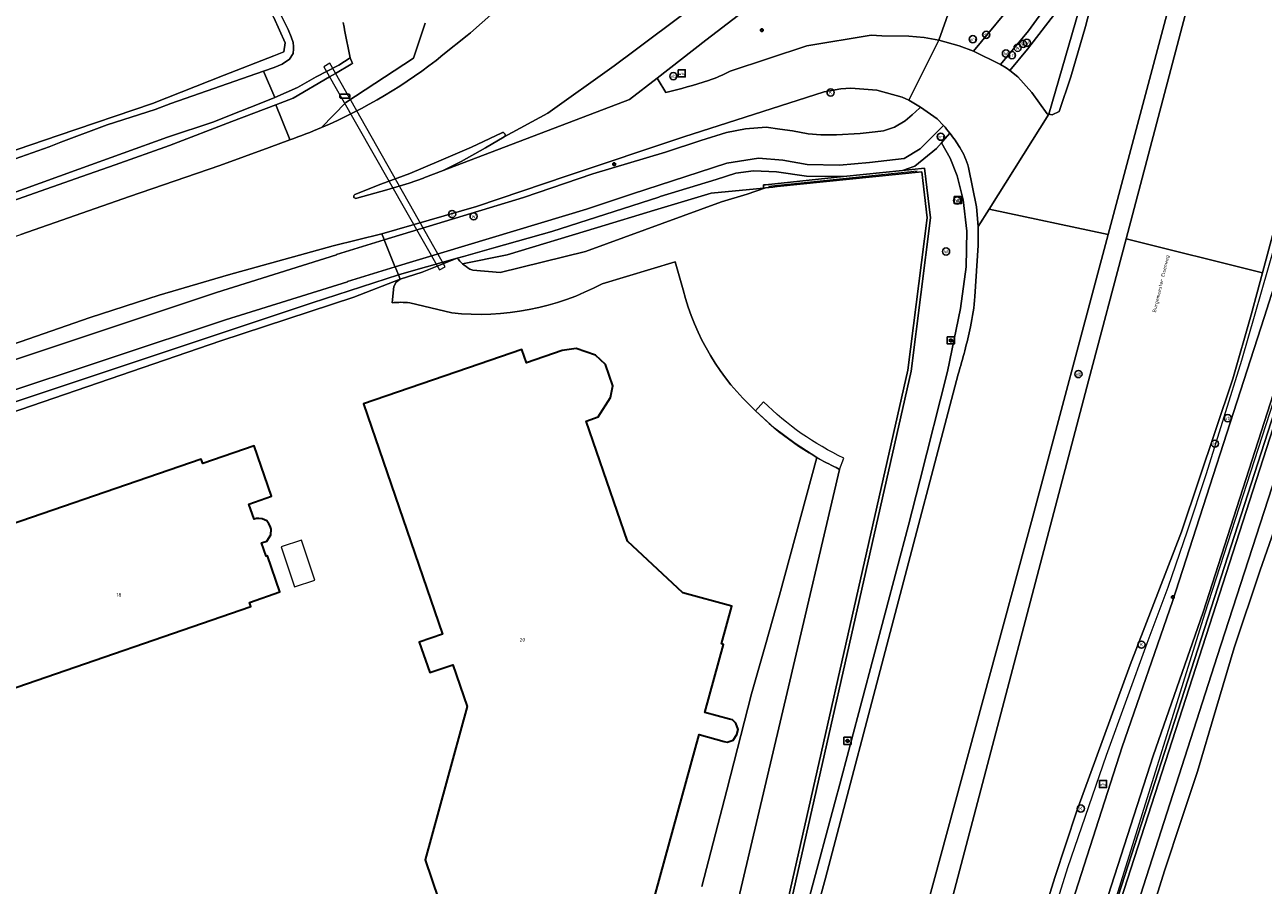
# Model space of a CAD drawing. Header units: metres. Extents: x 73718 to 76933, y 443658 to 446696.
# Tile 65 of 153: x 74896 to 75021, y 445392 to 445479. Entities that reach past the tile are written whole.
import ezdxf
from ezdxf.enums import TextEntityAlignment as Align

# ---------------------------------------------------------------- set-up
doc = ezdxf.new("R2010")
doc.units = ezdxf.units.M
for name, color, linetype, lineweight in [('B-WE-GK-BESCHOEIING-G', 130, 'GK-BESCHOEIING-SO', 18), ('B-WE-GK-KEERWAND_DAMWAND-G', 30, 'Continuous', 18), ('B-WE-GR-GRAS-GV', 60, 'Continuous', 13), ('B-WE-IE-MEUBILAIR-S', 7, 'Continuous', 25), ('B-WE-IE-MEUBILAIR_WEGMEUBILAIR-G', 7, 'Continuous', 18), ('B-WE-KW-KUNSTWERK_DUIKER-GV', 170, 'Continuous', 18), ('B-WE-KW-KUNSTWERK_STEIGER-GV', 170, 'Continuous', 18), ('B-WE-KW-KUNSTWERK_STUW-G', 170, 'Continuous', 18), ('B-WE-OG-BEBOUWING-GV', 7, 'Continuous', 35), ('B-WE-OG-BEBOUWING-T18', 10, 'Continuous', 18), ('B-WE-OG-BEBOUWING_OVERBOUWING-GV', 7, 'Continuous', 18), ('B-WE-OG-TERREIN_BEGROEID-GV', 7, 'Continuous', 18), ('B-WE-OG-TERREIN_ERF-GV', 7, 'Continuous', 18), ('B-WE-OG-TERREIN_OEVER-GV', 7, 'Continuous', 18), ('B-WE-OG-TOPOGRAFIE-T18', 10, 'Continuous', 18), ('B-WE-OG-WATER_SLOOT-GV', 120, 'Continuous', 18), ('B-WE-OG-WEG-GV', 7, 'Continuous', 18), ('B-WE-VH-GESLOTENVERHARDING_ASFALT-GV', 10, 'Continuous', 18), ('B-WE-VH-GESLOTENVERHARDING_BETON-GV', 10, 'Continuous', 18), ('B-WE-VH-HALFVERHARDING_GRASBETONSTEEN-GV', 130, 'Continuous', 18), ('B-WE-VH-OPENVERHARDING_BETONELEMENT-GV', 30, 'Continuous', 18), ('B-WE-VH-OPENVERHARDING_BETONSTRAATSTEEN-GV', 30, 'Continuous', 18), ('B-WE-VH-OPENVERHARDING_TEGEL-GV', 30, 'Continuous', 18)]:
    doc.layers.add(name, color=color, linetype=linetype, lineweight=lineweight)
doc.styles.add('NLCS-ISO', font='NLCS-ISO.ttf')
doc.styles.add('NLCS-ISO-M200-T18', font='NLCS-ISO.ttf', dxfattribs={"height": 0.36})
doc.linetypes.add('GK-BESCHOEIING-SO', pattern='A,18,-3,[1,NLCS.SHX,S=0.6,R=0,X=0,Y=0],-3', length=24)

# ---------------------------------------------------------------- blocks, each defined once
blk = doc.blocks.new('SIE-MEUBILAIR_BORD_VERKEER-SO')
at = {"flags": 128}
blk.add_lwpolyline([(-1.8, 1.8), (1.8, 1.8), (1.8, -1.8), (-1.8, -1.8)], close=True, dxfattribs=at)
at = {"style": 'NLCS-ISO'}
blk.add_text('vb', height=1.8, dxfattribs=at).set_placement((0, 0), align=Align.MIDDLE_CENTER)
blk = doc.blocks.new('SIE-MEUBILAIR_BORD_WEGWIJZER-SO')
at = {"flags": 128}
blk.add_lwpolyline([(-1.8, 1.8), (1.8, 1.8), (1.8, -1.8), (-1.8, -1.8)], close=True, dxfattribs=at)
at = {"style": 'NLCS-ISO'}
blk.add_text('ww', height=1.8, dxfattribs=at).set_placement((0, 0), align=Align.MIDDLE_CENTER)
blk = doc.blocks.new('SIE-MEUBILAIR_KAST-SO')
at = {"flags": 128}
blk.add_lwpolyline([(-2, -1), (2, -1, 0.414214), (2.5, -0.5), (2.5, 0.5, 0.414214), (2, 1), (-2, 1, 0.414214), (-2.5, 0.5), (-2.5, -0.5, 0.414214)], format="xyb", close=True, dxfattribs=at)
blk = doc.blocks.new('SIE-MEUBILAIR_PAAL_VRI-SO')
blk.add_circle((0, 0), 1.8)
at = {"style": 'NLCS-ISO'}
blk.add_text('vri', height=1.8, dxfattribs=at).set_placement((0, 0), align=Align.MIDDLE_CENTER)
blk = doc.blocks.new('SIE-MEUBILAIR_PAAL_LICHTMAST-SO')
for points in [[(-0.62, 0), (-1, 0)], [(-0.71, 0.71), (-0.44, 0.44)], [(0, 1), (0, 0.62)], [(0.44, 0.44), (0.71, 0.71)], [(1, 0), (0.62, 0)], [(-0.71, -0.71), (-0.44, -0.44)], [(0, -0.62), (0, -1)], [(0.44, -0.44), (0.71, -0.71)]]:
    blk.add_lwpolyline(points)
blk.add_circle((0, 0), 0.5)
blk = doc.blocks.new('SIE-MEUBILAIR_PAAL_HECTOMETER-SO')
blk.add_circle((0, 0), 1.8)
at = {"style": 'NLCS-ISO'}
blk.add_text('hm', height=1.8, dxfattribs=at).set_placement((0, 0), align=Align.MIDDLE_CENTER)
blk = doc.blocks.new('SIE-MEUBILAIR_PAAL_VERKEERSBORD-SO')
blk.add_circle((0, 0), 1.8)
at = {"style": 'NLCS-ISO'}
blk.add_text('vb', height=1.8, dxfattribs=at).set_placement((0, 0), align=Align.MIDDLE_CENTER)
blk = doc.blocks.new('SIE-MEUBILAIR_PAAL_DRUKKNOPPAAL-SO')
blk.add_circle((0, 0), 1.8)
at = {"style": 'NLCS-ISO'}
blk.add_text('dk', height=1.8, dxfattribs=at).set_placement((0, 0), align=Align.MIDDLE_CENTER)
blk = doc.blocks.new('SIE-MEUBILAIR_PUT_WATERLEIDINGPUT-SO')
blk.add_circle((0, 0), 1.8)
at = {"style": 'NLCS-ISO'}
blk.add_text('W', height=1.8, dxfattribs=at).set_placement((0, 0), align=Align.MIDDLE_CENTER)
blk = doc.blocks.new('SIE-MEUBILAIR_PUT_KOLK-SO')
blk.add_circle((0, 0), 1.8)
at = {"style": 'NLCS-ISO'}
blk.add_text('K', height=1.8, dxfattribs=at).set_placement((0, 0), align=Align.MIDDLE_CENTER)

msp = doc.modelspace()

# ---------------------------------------------------------------- linework, layer by layer
at = {"layer": 'B-WE-GK-BESCHOEIING-G'}
msp.add_lwpolyline([(74962.616, 445452.122, 0.1456873), (74969.903, 445439.978)], format="xyb", dxfattribs=at)
at = {"layer": 'B-WE-GK-BESCHOEIING-G', "flags": 128}
msp.add_lwpolyline([(74963.256, 445370.008), (74973.199, 445412.217), (74978.345, 445434.077)], dxfattribs=at)
at = {"layer": 'B-WE-GK-KEERWAND_DAMWAND-G', "flags": 128}
for points in [[(75042.166, 445501.047), (75007.294, 445392.858), (75000, 445370.227), (74999.783, 445369.294), (74996.356, 445358.66)], [(74970.911, 445462.392), (74971.654, 445462.468), (74972.065, 445462.51), (74986.633, 445463.999), (74987.153, 445459.367), (74985.2, 445444.066), (74970.488, 445379.007), (74954.087, 445320.955), (74917.35, 445191.627), (74911.271, 445165.921), (74905.145, 445131.335)]]:
    msp.add_lwpolyline(points, dxfattribs=at)
at = {"layer": 'B-WE-GR-GRAS-GV', "flags": 128}
msp.add_lwpolyline([(75024.795, 445431.096), (75023.179, 445431.202), (75020.648, 445423.946), (75018.002, 445416.117), (75016.176, 445409.939), (75014.331, 445403.699), (75012.692, 445398.783), (75011.037, 445393.818), (75009.184, 445387.801), (75007.312, 445381.724), (75004.234, 445372.221), (75001.264, 445362.934), (74999.213, 445357.156), (74996.891, 445349.489), (74995.703, 445345.008), (74994.286, 445340.352), (74993.738, 445335.69), (74993.738, 445334.539), (74993.822, 445334.014), (74994.251, 445331.339)], dxfattribs=at)
at = {"layer": 'B-WE-IE-MEUBILAIR_WEGMEUBILAIR-G', "flags": 128}
for points in [[(75041.607, 445501.626), (75015.043, 445419.504), (74996.085, 445358.746), (74988.404, 445335.234), (74982.572, 445318.018), (74946.528, 445190.854), (74941.468, 445172.053), (74939.359, 445158.202), (74939.346, 445158.119)], [(75032.917, 445496.856), (75031.869, 445493.293), (75027.773, 445477.886), (75022.056, 445456.573), (75018.761, 445445.022), (75015.196, 445433.621), (75013.29, 445427.872), (75011.351, 445422.208), (75009.253, 445416.563), (75005.152, 445405.292), (75001.256, 445394.001), (74997.678, 445382.507), (74990.48, 445359.627), (74979.832, 445325.153), (74973.128, 445302.151), (74963.206, 445267.526), (74953.328, 445232.886), (74943.442, 445198.269), (74940.207, 445186.453), (74937.324, 445175.044), (74934.703, 445163.382), (74931.167, 445145.793), (74929.176, 445133.922), (74928.566, 445129.505)], [(74971.189, 445462.561), (74986.165, 445464.095)]]:
    msp.add_lwpolyline(points, dxfattribs=at)
at = {"layer": 'B-WE-KW-KUNSTWERK_DUIKER-GV', "flags": 128}
msp.add_lwpolyline([(74927.1, 445474.921), (74926.5, 445474.574), (74938.115, 445454.132), (74938.7, 445454.45)], close=True, dxfattribs=at)
at = {"layer": 'B-WE-KW-KUNSTWERK_STEIGER-GV', "flags": 128}
for points in [[(74970.713, 445440.879), (74969.903, 445439.978)], [(74978.019, 445434.254), (74978.345, 445434.077), (74978.78, 445435.209)]]:
    msp.add_lwpolyline(points, dxfattribs=at)
at = {"layer": 'B-WE-KW-KUNSTWERK_STEIGER-GV'}
for points in [[(74978.78, 445435.209, -0.0859836), (74970.713, 445440.879)], [(74969.903, 445439.978, 0.0846995), (74978.019, 445434.254)]]:
    msp.add_lwpolyline(points, format="xyb", dxfattribs=at)
at = {"layer": 'B-WE-KW-KUNSTWERK_STUW-G', "flags": 128}
msp.add_lwpolyline([(74921.564, 445471.489), (74920.435, 445474.125)], dxfattribs=at)
at = {"layer": 'B-WE-OG-BEBOUWING-GV', "flags": 128}
msp.add_lwpolyline([(74958.158, 445385.323), (74964.226, 445407.409), (74966.746, 445406.717), (74967.041, 445406.636), (74967.653, 445406.846), (74968.009, 445407.407), (74968.149, 445407.916), (74967.927, 445408.564), (74967.586, 445408.88), (74967.278, 445408.965), (74964.814, 445409.641), (74966.689, 445416.467), (74966.486, 445416.522), (74967.528, 445420.318), (74962.609, 445421.669), (74957.02, 445426.845), (74952.877, 445438.935), (74954.091, 445439.351), (74955.326, 445441.295), (74955.563, 445442.481), (74954.807, 445444.638), (74953.822, 445445.56), (74951.87, 445446.224), (74950.468, 445446.025), (74946.886, 445444.787), (74946.421, 445446.145), (74942.118, 445444.67), (74930.489, 445440.685), (74938.429, 445417.516), (74936.095, 445416.716), (74937.15, 445413.638), (74939.47, 445414.433), (74940.914, 445410.218), (74936.684, 445394.821), (74938.045, 445390.849)], dxfattribs=at)
msp.add_lwpolyline([(74919.724, 445429.123), (74919.491, 445429.074), (74918.968, 445430.595), (74921.23, 445431.372), (74919.483, 445436.456), (74914.322, 445434.682), (74914.176, 445435.109), (74889.568, 445426.653), (74894.655, 445411.849), (74919.164, 445420.271), (74919.015, 445420.705), (74922.089, 445421.761), (74920.841, 445425.394), (74920.71, 445425.349), (74920.25, 445426.687), (74920.785, 445426.87), (74921.167, 445427.481), (74921.199, 445428.059), (74921.123, 445428.364), (74920.957, 445428.605), (74920.764, 445428.886), (74920.319, 445429.109), (74919.978, 445429.124)], close=True, dxfattribs=at)
at = {"layer": 'B-WE-OG-BEBOUWING_OVERBOUWING-GV', "flags": 128}
msp.add_lwpolyline([(74925.591, 445422.928), (74924.261, 445426.966), (74922.214, 445426.291), (74923.544, 445422.253)], close=True, dxfattribs=at)
at = {"layer": 'B-WE-OG-TERREIN_BEGROEID-GV', "flags": 128}
for points in [[(74888.917, 445444.47), (74889.391, 445443.08), (74890.657, 445443.53), (74915.722, 445451.874), (74927.792, 445455.644), (74927.78, 445455.673), (74932.569, 445457.167), (74932.56, 445457.19), (74932.321, 445457.78), (74927.425, 445456.549), (74916.933, 445453.651), (74909.938, 445451.609), (74903.009, 445449.358)], [(74925.338, 445450.832), (74893.625, 445440.275), (74879.928, 445435.772), (74874.307, 445433.742), (74862.985, 445429.645), (74859.503, 445428.213), (74852.094, 445424.988), (74846.083, 445422.226), (74834.679, 445416.923), (74835.531, 445415.24), (74835.902, 445414.507), (74836.346, 445413.237), (74839.144, 445414.215), (74847.512, 445419.227), (74850.427, 445421.182), (74855.69, 445424.619), (74862.746, 445428.723), (74880.302, 445434.687), (74916.145, 445447.005), (74929.507, 445451.411), (74934.169, 445453.219), (74933.994, 445453.652)]]:
    msp.add_lwpolyline(points, close=True, dxfattribs=at)
at = {"layer": 'B-WE-OG-TERREIN_ERF-GV', "flags": 128}
for points in [[(74890.343, 445464.424), (74899.807, 445467.655), (74909.27, 445470.887), (74916.479, 445473.732), (74921.484, 445475.668), (74922.475, 445476.051), (74922.624, 445476.971), (74921.492, 445479.534), (74918.156, 445486.046), (74913.597, 445494.946), (74909.038, 445503.846), (74907.929, 445506.674), (74903.027, 445515.464), (74898.431, 445524.345), (74897.298, 445526.729), (74897.352, 445528.665), (74897.048, 445529.064), (74888.29, 445537.106)], [(74962.616, 445452.122), (74961.817, 445454.934), (74954.491, 445452.741)], [(74933.367, 445450.819), (74933.538, 445452.458), (74933.788, 445452.905), (74934.169, 445453.219), (74929.507, 445451.411), (74916.145, 445447.005), (74880.302, 445434.687), (74862.746, 445428.723), (74855.69, 445424.619), (74850.427, 445421.182), (74847.512, 445419.227), (74839.144, 445414.215), (74836.346, 445413.237), (74832.755, 445411.981), (74814.368, 445405.774), (74807.766, 445403.545), (74803.707, 445402.139), (74802.663, 445401.777), (74802.18, 445401.135), (74801.088, 445400.346), (74804.198, 445389.923)], [(74939.369, 445449.806), (74935.142, 445450.819)], [(74938.045, 445390.849), (74936.684, 445394.821), (74940.914, 445410.218), (74939.47, 445414.433), (74937.15, 445413.638), (74936.095, 445416.716), (74938.429, 445417.516), (74930.489, 445440.685), (74942.118, 445444.67), (74946.421, 445446.145), (74946.886, 445444.787), (74950.468, 445446.025), (74951.87, 445446.224), (74953.822, 445445.56), (74954.807, 445444.638), (74955.563, 445442.481), (74955.326, 445441.295), (74954.091, 445439.351), (74952.877, 445438.935), (74957.02, 445426.845), (74962.609, 445421.669), (74967.528, 445420.318), (74966.486, 445416.522), (74966.689, 445416.467), (74964.814, 445409.641), (74967.278, 445408.965), (74967.586, 445408.88), (74967.927, 445408.564), (74968.149, 445407.916), (74968.009, 445407.407), (74967.653, 445406.846), (74967.041, 445406.636), (74966.746, 445406.717), (74964.226, 445407.409), (74958.158, 445385.323)], [(74964.513, 445392.126), (74967.005, 445401.81), (74969.497, 445411.495), (74970.894, 445416.438), (74972.305, 445421.43), (74976.052, 445435.285), (74973.869, 445436.666), (74971.811, 445438.237), (74969.903, 445439.978)]]:
    msp.add_lwpolyline(points, dxfattribs=at)
at = {"layer": 'B-WE-OG-TERREIN_ERF-GV'}
for points in [[(74954.491, 445452.741, -0.14859), (74939.369, 445449.806)], [(74969.903, 445439.978, -0.1456873), (74962.616, 445452.122)], [(74935.142, 445450.819, 0.0653521), (74933.367, 445450.819)]]:
    msp.add_lwpolyline(points, format="xyb", dxfattribs=at)
at = {"layer": 'B-WE-OG-TERREIN_ERF-GV', "flags": 128}
msp.add_lwpolyline([(74919.978, 445429.124), (74920.319, 445429.109), (74920.764, 445428.886), (74920.957, 445428.605), (74921.123, 445428.364), (74921.199, 445428.059), (74921.167, 445427.481), (74920.785, 445426.87), (74920.25, 445426.687), (74920.71, 445425.349), (74920.841, 445425.394), (74922.089, 445421.761), (74919.015, 445420.705), (74919.164, 445420.271), (74894.655, 445411.849), (74889.568, 445426.653), (74914.176, 445435.109), (74914.322, 445434.682), (74919.483, 445436.456), (74921.23, 445431.372), (74918.968, 445430.595), (74919.491, 445429.074), (74919.724, 445429.123)], close=True, dxfattribs=at)
at = {"layer": 'B-WE-OG-TERREIN_OEVER-GV', "flags": 128}
for points in [[(74894.894, 445465.091), (74898.881, 445466.519), (74900.067, 445466.968), (74904.708, 445468.726), (74909.542, 445470.271), (74911.137, 445470.868), (74920.435, 445474.125), (74921.493, 445474.496), (74922.326, 445474.819), (74923.051, 445475.329), (74923.404, 445475.887), (74923.426, 445475.993), (74923.459, 445476.275), (74923.469, 445476.605), (74923.426, 445477.012), (74923.217, 445477.581), (74922.911, 445478.317), (74920.389, 445483.368)], [(74921.492, 445479.534), (74922.624, 445476.971), (74922.475, 445476.051), (74921.484, 445475.668), (74916.479, 445473.732), (74909.27, 445470.887), (74899.807, 445467.655), (74890.343, 445464.424)], [(74892.721, 445460.221), (74902.162, 445463.518), (74905.516, 445464.69), (74910.998, 445466.656), (74917.246, 445469.047), (74921.673, 445470.741), (74923.431, 445471.414), (74927.086, 445473.55), (74927.691, 445473.903), (74929.243, 445474.81), (74929.397, 445474.9), (74929.135, 445475.455), (74928.002, 445474.74), (74925.739, 445473.555), (74923.844, 445472.466), (74921.564, 445471.489), (74920.175, 445470.894), (74917.009, 445469.649), (74915.458, 445469.039), (74910.775, 445467.475), (74901.889, 445464.275), (74892.481, 445460.887)], [(74970.911, 445462.392), (74970.71, 445462.371), (74965.441, 445461.853), (74959.729, 445460.128), (74954.016, 445458.402), (74944.926, 445455.663), (74940.45, 445454.743)], [(74941.171, 445454.226), (74941.498, 445454.114), (74944.246, 445453.883), (74952.817, 445455.999), (74966.493, 445460.999), (74969.046, 445461.745), (74970.911, 445462.392)], [(74976.052, 445435.285), (74972.305, 445421.43), (74970.894, 445416.438), (74969.497, 445411.495), (74967.005, 445401.81), (74964.513, 445392.126)], [(74962.98, 445369.047), (74963.256, 445370.008), (74973.199, 445412.217), (74978.345, 445434.077), (74978.019, 445434.254)], [(75022.623, 445434.695), (75016.299, 445415.248), (75007.142, 445386.679)], [(75009.184, 445387.801), (75011.037, 445393.818), (75012.692, 445398.783), (75014.331, 445403.699), (75016.176, 445409.939), (75018.002, 445416.117), (75020.648, 445423.946), (75023.179, 445431.202)]]:
    msp.add_lwpolyline(points, dxfattribs=at)
at = {"layer": 'B-WE-OG-TERREIN_OEVER-GV'}
for points in [[(74940.45, 445454.743, 0.0534575), (74941.171, 445454.226)], [(74978.019, 445434.254, -0.0187281), (74976.052, 445435.285)]]:
    msp.add_lwpolyline(points, format="xyb", dxfattribs=at)
at = {"layer": 'B-WE-OG-WATER_SLOOT-GV', "flags": 128}
for points in [[(75007.142, 445386.679), (75016.299, 445415.248), (75022.623, 445434.695), (75039.031, 445484.847), (75042.721, 445495.768), (75044.206, 445499.718), (75044.187, 445500), (75044.145, 445500.639), (75042.166, 445501.047), (75012.822, 445410.007), (75007.294, 445392.858), (75000, 445370.227)], [(74920.389, 445483.368), (74922.911, 445478.317), (74923.217, 445477.581), (74923.426, 445477.012), (74923.469, 445476.605), (74923.459, 445476.275), (74923.426, 445475.993), (74923.404, 445475.887), (74923.051, 445475.329), (74922.326, 445474.819), (74921.493, 445474.496), (74920.435, 445474.125), (74921.564, 445471.489), (74923.844, 445472.466), (74925.739, 445473.555), (74928.002, 445474.74), (74929.135, 445475.455), (74928.596, 445478.265), (74928.575, 445478.378), (74928.556, 445478.478), (74928.546, 445478.533), (74928.457, 445479.011)], [(74892.481, 445460.887), (74901.889, 445464.275), (74910.775, 445467.475), (74915.458, 445469.039), (74917.009, 445469.649), (74920.175, 445470.894), (74921.564, 445471.489), (74920.435, 445474.125), (74911.137, 445470.868), (74909.542, 445470.271), (74904.708, 445468.726), (74900.067, 445466.968), (74898.881, 445466.519), (74894.894, 445465.091)], [(74970.488, 445379.007), (74985.2, 445444.066), (74987.153, 445459.367), (74986.633, 445463.999), (74972.065, 445462.51), (74971.654, 445462.468), (74970.911, 445462.392), (74969.046, 445461.745), (74966.493, 445460.999), (74952.817, 445455.999), (74944.246, 445453.883), (74941.498, 445454.114), (74941.171, 445454.226)], [(74939.911, 445455.323), (74936.378, 445453.9), (74934.169, 445453.219), (74933.788, 445452.905), (74933.538, 445452.458), (74933.367, 445450.819)], [(74954.491, 445452.741), (74961.817, 445454.934), (74962.616, 445452.122)], [(74935.142, 445450.819), (74939.369, 445449.806)], [(74969.903, 445439.978), (74971.811, 445438.237), (74973.869, 445436.666), (74976.052, 445435.285)], [(74978.019, 445434.254), (74978.345, 445434.077), (74973.199, 445412.217), (74963.256, 445370.008), (74962.98, 445369.047), (74937.911, 445281.567)]]:
    msp.add_lwpolyline(points, dxfattribs=at)
at = {"layer": 'B-WE-OG-WATER_SLOOT-GV'}
for points in [[(74940.45, 445454.743, -0.047333), (74939.911, 445455.323)], [(74941.171, 445454.226, -0.0534575), (74940.45, 445454.743)], [(74939.369, 445449.806, 0.14859), (74954.491, 445452.741)], [(74962.616, 445452.122, 0.1456873), (74969.903, 445439.978)], [(74933.367, 445450.819, -0.0653521), (74935.142, 445450.819)], [(74976.052, 445435.285, 0.0187281), (74978.019, 445434.254)]]:
    msp.add_lwpolyline(points, format="xyb", dxfattribs=at)
at = {"layer": 'B-WE-OG-WEG-GV', "flags": 128}
for points in [[(75000, 445371.413), (75041.824, 445501.154), (75042.166, 445501.047), (75044.145, 445500.639), (75044.596, 445500.538), (75045.244, 445500.394), (75047.408, 445507.761), (75048.183, 445508.304), (75047.472, 445509.189), (75041.814, 445503.61), (75041.335, 445502.851), (75040.936, 445502.011), (75040.22, 445500), (75039.459, 445497.347), (75025.427, 445452.538), (75024.12, 445448.364), (75014.885, 445419.726), (75009.877, 445405.275), (74996.938, 445365.11)], [(75001.072, 445506), (74997.362, 445502.785), (74988.33, 445477.234), (74990.383, 445476.674), (74991.814, 445476.137), (74996.472, 445481.812), (74997.074, 445482.811), (74997.736, 445484.167), (74998.729, 445486.509), (75001.873, 445498.043), (75002.618, 445500.905), (75003.438, 445504.384)], [(74997.362, 445502.785), (74987.587, 445494.859), (74974.74, 445484.831), (74964.906, 445477.235), (74960.022, 445473.426), (74960.119, 445473.263), (74960.884, 445471.972)], [(74967.346, 445474.128), (74975.066, 445476.676), (74981.522, 445477.755), (74982.6, 445477.66), (74985.32, 445477.65), (74986.842, 445477.52), (74988.33, 445477.234), (74997.362, 445502.785)], [(74993.811, 445365.887), (75006.746, 445406.176), (75011.816, 445420.805), (75021.024, 445449.335), (75022.262, 445453.254), (75035.867, 445496.302), (75034.922, 445496.505), (75035.427, 445498.307), (75033.216, 445498.839), (75032.753, 445497.309), (75031.972, 445494.244), (75031.718, 445493.628), (75031.527, 445493.688), (75031.214, 445492.556), (75020.861, 445453.852), (75019.729, 445449.621), (75017.886, 445443.172), (75012.719, 445427.807), (75007.568, 445414.438), (75002.196, 445399.732), (75000, 445393.021), (74996.775, 445382.714)], [(74928.457, 445479.011), (74928.546, 445478.533), (74928.556, 445478.478), (74928.575, 445478.378), (74928.596, 445478.265), (74929.135, 445475.455), (74929.397, 445474.9), (74929.243, 445474.81), (74927.691, 445473.903), (74927.086, 445473.55), (74923.431, 445471.414), (74921.673, 445470.741)], [(74926.254, 445468.445), (74928.702, 445470.978), (74935.518, 445475.424), (74936.703, 445478.952)], [(74921.673, 445470.741), (74923.013, 445467.434), (74923.099, 445467.221)], [(74969.513, 445369.537), (74978.09, 445401.316), (74978.257, 445401.933), (74985.271, 445428.455), (74986.409, 445432.925), (74989.213, 445443.931), (74990.491, 445450.271), (74991.064, 445454.437), (74991.13, 445458.043), (74990.763, 445461.19), (74990.187, 445463.613), (74989.453, 445465.361), (74988.585, 445466.904), (74988.086, 445466.334), (74985.919, 445464.573), (74984.679, 445464.125), (74986.593, 445464.322), (74986.896, 445464.354), (74987.496, 445459.36), (74985.548, 445443.952), (74970.831, 445378.935)], [(74940.45, 445454.743), (74944.926, 445455.663), (74954.016, 445458.402), (74959.729, 445460.128), (74965.441, 445461.853), (74970.71, 445462.371), (74970.695, 445462.686), (74970.9, 445462.707), (74978.742, 445463.514), (74975.04, 445463.557), (74972.009, 445464.014), (74969.689, 445464.099), (74967.93, 445463.876), (74965.937, 445463.244), (74960.316, 445461.517), (74960.189, 445461.466), (74949.435, 445458.011), (74943.577, 445456.357), (74940.541, 445455.5), (74939.911, 445455.323)]]:
    msp.add_lwpolyline(points, dxfattribs=at)
for points in [[(75008.506, 445504.422), (75007.735, 445503.972), (75004.42, 445491.659), (75002.801, 445485.68), (75002.214, 445483.74), (75001.8, 445482.706), (75001.045, 445481.367), (75000.202, 445480.151), (74997.241, 445476.351), (74995.477, 445474.183), (74996.281, 445473.547), (74997.686, 445471.987), (74999.223, 445469.838), (74999.378, 445469.803), (75002.721, 445481.411), (75007.574, 445500.814)], [(74932.321, 445457.78), (74932.56, 445457.19), (74932.569, 445457.167), (74946.574, 445461.407), (74953.557, 445463.785), (74960.847, 445465.99), (74964.389, 445467.139), (74966.988, 445467.952), (74968.894, 445468.338), (74970.973, 445468.475), (74972.341, 445468.295), (74973.619, 445468.126), (74975.183, 445467.828), (74976.46, 445467.723), (74978.033, 445467.723), (74980.433, 445467.861), (74981.927, 445468.008), (74982.769, 445468.137), (74983.888, 445468.506), (74984.927, 445469.12), (74985.646, 445469.728), (74986.393, 445470.401), (74986.469, 445470.515), (74985.328, 445471.221), (74984.648, 445471.513), (74982.1, 445472.203), (74979.496, 445472.4), (74978.472, 445472.353), (74976.8, 445472.032), (74962.707, 445467.516), (74950.952, 445463.588), (74941.841, 445460.524)], [(74864.452, 445450.347), (74864.783, 445449.18), (74864.963, 445448.75), (74865.205, 445448.395), (74865.561, 445448.052), (74865.979, 445447.824), (74882.88, 445453.146), (74888.809, 445455.2), (74896.033, 445457.713), (74906.952, 445461.527), (74916.032, 445464.641), (74921.02, 445466.451), (74923.099, 445467.221), (74923.013, 445467.434), (74921.673, 445470.741), (74917.246, 445469.047), (74910.998, 445466.656), (74905.516, 445464.69), (74902.162, 445463.518), (74892.721, 445460.221), (74883.28, 445456.923), (74873.84, 445453.626)], [(74934.169, 445453.219), (74936.378, 445453.9), (74939.911, 445455.323), (74935.284, 445454.016), (74933.994, 445453.652)]]:
    msp.add_lwpolyline(points, close=True, dxfattribs=at)
at = {"layer": 'B-WE-OG-WEG-GV'}
for points in [[(74965.177, 445473.19, 0.0433966), (74967.346, 445474.128)], [(74960.884, 445471.972, 0.0227787), (74965.177, 445473.19)], [(74923.099, 445467.221, 0.0158053), (74926.254, 445468.445)], [(74939.911, 445455.323, 0.047333), (74940.45, 445454.743)]]:
    msp.add_lwpolyline(points, format="xyb", dxfattribs=at)
at = {"layer": 'B-WE-VH-GESLOTENVERHARDING_ASFALT-GV', "flags": 128}
for points in [[(74963.013, 445490.877), (74978.698, 445503.775), (74988.13, 445511.207), (74990.116, 445512.582), (74987.236, 445516.475), (74982.202, 445512.608), (74976.175, 445507.508), (74957.017, 445492.177), (74950.134, 445485.999), (74945.243, 445481.609), (74944.478, 445480.82), (74941.24, 445477.97), (74940.906, 445477.702), (74938.482, 445475.758)], [(75011.986, 445512.611), (75010.806, 445508.105), (75010.09, 445505.47), (75009.789, 445504.336), (75009.186, 445502.068), (75006.412, 445492.083), (75005.958, 445489.667), (75003.083, 445478.613), (75001.609, 445473.552), (75000.415, 445470.081), (74999.715, 445469.726), (74999.378, 445469.803), (74993.398, 445460.255), (75005.352, 445457.705), (75017.191, 445502.117)], [(74944.619, 445467.518), (74949.01, 445469.892), (74955.676, 445474.652), (74957.807, 445476.242), (74962.872, 445480.022), (74972.598, 445487.804), (74982.741, 445496.153), (74988.656, 445500.797), (74994.397, 445504.975), (74991.076, 445511.284), (74986.762, 445508.257), (74982.125, 445504.781), (74967.237, 445492.702), (74963.903, 445489.88)], [(74888.917, 445444.47), (74903.009, 445449.358), (74909.938, 445451.609), (74916.933, 445453.651), (74927.425, 445456.549), (74932.321, 445457.78), (74941.841, 445460.524), (74950.952, 445463.588), (74962.707, 445467.516), (74976.8, 445472.032), (74978.472, 445472.353), (74979.496, 445472.4), (74982.1, 445472.203), (74984.648, 445471.513), (74985.328, 445471.221), (74988.33, 445477.234), (74986.842, 445477.52), (74985.32, 445477.65), (74982.6, 445477.66), (74981.522, 445477.755), (74975.066, 445476.676), (74967.346, 445474.128)], [(74999.378, 445469.803), (74999.223, 445469.838), (74997.686, 445471.987), (74996.281, 445473.547), (74995.477, 445474.183), (74995.113, 445474.471), (74994.538, 445474.803), (74991.814, 445476.137), (74990.383, 445476.674), (74988.33, 445477.234), (74985.328, 445471.221), (74986.469, 445470.515), (74988.166, 445469.339), (74988.781, 445468.67)], [(74960.884, 445471.972), (74960.119, 445473.263), (74960.022, 445473.426), (74957.246, 445471.261), (74938.511, 445464.123), (74936.552, 445463.383), (74936.538, 445463.365), (74935.096, 445462.865), (74932.843, 445462.176), (74929.812, 445461.349)], [(74991.3, 445464.446), (74992.106, 445460.496), (74992.293, 445458.491), (74993.398, 445460.255), (74999.378, 445469.803)], [(74929.608, 445461.718), (74932.242, 445462.764), (74935.146, 445463.838), (74938.069, 445465.056), (74941.347, 445466.468), (74944.383, 445467.926)], [(74923.099, 445467.221), (74921.02, 445466.451), (74916.032, 445464.641), (74906.952, 445461.527), (74896.033, 445457.713)], [(75005.352, 445457.705), (74993.398, 445460.255), (74992.293, 445458.491), (74992.267, 445456.586), (74991.95, 445451.455)], [(74990.267, 445443.655), (74976.924, 445392.954), (74971.093, 445371.535), (74974.979, 445370.569), (74981.401, 445368.972), (74997.756, 445429.208), (75005.352, 445457.705)]]:
    msp.add_lwpolyline(points, dxfattribs=at)
for points in [[(74997.362, 445502.785), (75001.072, 445506), (75004.128, 445510.06), (75003.844, 445510.733), (74999.045, 445508.017), (74994.397, 445504.975), (74988.656, 445500.797), (74982.741, 445496.153), (74972.598, 445487.804), (74962.872, 445480.022), (74957.807, 445476.242), (74955.676, 445474.652), (74949.01, 445469.892), (74944.619, 445467.518), (74942.749, 445466.416), (74940.292, 445465.029), (74938.511, 445464.123), (74957.246, 445471.261), (74960.022, 445473.426), (74964.906, 445477.235), (74974.74, 445484.831), (74987.587, 445494.859)], [(75031.214, 445492.556), (75017.311, 445495.847), (75016.932, 445494.411), (75007.149, 445457.259), (75020.861, 445453.852)], [(75017.886, 445443.172), (75019.729, 445449.621), (75020.861, 445453.852), (75007.149, 445457.259), (75003.389, 445442.979), (74989.069, 445388.603), (74985.092, 445369.207), (74984.769, 445368.135), (74991.906, 445366.361), (74996.997, 445382.661), (74996.775, 445382.714), (75000, 445393.021), (75002.196, 445399.732), (75007.568, 445414.438), (75012.719, 445427.807)]]:
    msp.add_lwpolyline(points, close=True, dxfattribs=at)
at = {"layer": 'B-WE-VH-GESLOTENVERHARDING_ASFALT-GV'}
for points in [[(74938.482, 445475.758, -0.0683084), (74926.254, 445468.445)], [(74967.346, 445474.128, -0.0433966), (74965.177, 445473.19)], [(74965.177, 445473.19, -0.0227787), (74960.884, 445471.972)], [(74926.254, 445468.445, -0.0158053), (74923.099, 445467.221)], [(74944.383, 445467.926, -0.9632819), (74944.619, 445467.518)], [(74988.781, 445468.67, -0.0138183), (74989.436, 445467.877)], [(74989.436, 445467.877, -0.0235356), (74990.439, 445466.463)], [(74990.439, 445466.463, -0.0827448), (74991.3, 445464.446)], [(74929.812, 445461.349, -0.9667495), (74929.608, 445461.718)], [(74991.95, 445451.455, -0.0346372), (74991.508, 445448.396)], [(74991.508, 445448.396, -0.0217274), (74990.267, 445443.655)]]:
    msp.add_lwpolyline(points, format="xyb", dxfattribs=at)
at = {"layer": 'B-WE-VH-GESLOTENVERHARDING_BETON-GV', "flags": 128}
msp.add_lwpolyline([(74970.831, 445378.935), (74985.548, 445443.952), (74987.496, 445459.36), (74986.896, 445464.354), (74986.593, 445464.322), (74984.679, 445464.125), (74978.742, 445463.514), (74970.9, 445462.707), (74970.695, 445462.686), (74970.71, 445462.371), (74970.911, 445462.392), (74971.654, 445462.468), (74972.065, 445462.51), (74986.633, 445463.999), (74987.153, 445459.367), (74985.2, 445444.066), (74970.488, 445379.007)], dxfattribs=at)
at = {"layer": 'B-WE-VH-HALFVERHARDING_GRASBETONSTEEN-GV', "flags": 128}
msp.add_lwpolyline([(75009.789, 445504.336), (75008.78, 445504.583), (75008.506, 445504.422), (75007.574, 445500.814), (75002.721, 445481.411), (74999.378, 445469.803), (74999.715, 445469.726), (75000.415, 445470.081), (75001.609, 445473.552), (75003.083, 445478.613), (75005.958, 445489.667), (75006.412, 445492.083), (75009.186, 445502.068)], close=True, dxfattribs=at)
for points in [[(74989.436, 445467.877), (74988.731, 445467.071), (74988.585, 445466.904), (74989.453, 445465.361), (74990.187, 445463.613), (74990.763, 445461.19), (74991.13, 445458.043), (74991.064, 445454.437), (74990.491, 445450.271), (74989.213, 445443.931), (74986.409, 445432.925), (74985.271, 445428.455), (74978.257, 445401.933), (74978.09, 445401.316), (74969.513, 445369.537)], [(74991.95, 445451.455), (74992.267, 445456.586), (74992.293, 445458.491), (74992.106, 445460.496), (74991.3, 445464.446)], [(74971.093, 445371.535), (74976.924, 445392.954), (74990.267, 445443.655)]]:
    msp.add_lwpolyline(points, dxfattribs=at)
at = {"layer": 'B-WE-VH-HALFVERHARDING_GRASBETONSTEEN-GV'}
for points in [[(74990.439, 445466.463, 0.0235356), (74989.436, 445467.877)], [(74991.3, 445464.446, 0.0827448), (74990.439, 445466.463)], [(74991.508, 445448.396, 0.0346372), (74991.95, 445451.455)], [(74990.267, 445443.655, 0.0217274), (74991.508, 445448.396)]]:
    msp.add_lwpolyline(points, format="xyb", dxfattribs=at)
at = {"layer": 'B-WE-VH-OPENVERHARDING_BETONELEMENT-GV', "flags": 128}
msp.add_lwpolyline([(74995.907, 445358.805), (74996.005, 445358.771), (74996.085, 445358.746), (74996.356, 445358.66), (74999.783, 445369.294), (75000, 445370.227), (75007.294, 445392.858), (75012.822, 445410.007), (75042.166, 445501.047), (75041.824, 445501.154), (75000, 445371.413)], close=True, dxfattribs=at)
at = {"layer": 'B-WE-VH-OPENVERHARDING_BETONSTRAATSTEEN-GV', "flags": 128}
for points in [[(74938.482, 445475.758), (74940.906, 445477.702), (74941.24, 445477.97), (74944.478, 445480.82), (74945.243, 445481.609), (74945.115, 445481.762), (74946.154, 445484.6), (74947.794, 445487.138), (74948.342, 445487.724), (74948.48, 445487.871), (74949.075, 445488.325), (74981.747, 445513.211), (74982.202, 445512.608), (74987.236, 445516.475), (74992.412, 445520.45), (74991.792, 445520.759), (74991.633, 445521.537), (74991.902, 445522.588), (74993.604, 445525.193), (74993.187, 445525.435), (74994.097, 445526.908), (75008.74, 445550.195)], [(75017.191, 445502.117), (75005.352, 445457.705), (74997.756, 445429.208), (74981.401, 445368.972)], [(74984.769, 445368.135), (74985.092, 445369.207), (74989.069, 445388.603), (75003.389, 445442.979), (75007.149, 445457.259), (75016.932, 445494.411), (75017.311, 445495.847), (75018.875, 445501.79)], [(74936.703, 445478.952), (74935.518, 445475.424), (74928.702, 445470.978), (74926.254, 445468.445)], [(74944.383, 445467.926), (74941.347, 445466.468), (74938.069, 445465.056), (74935.146, 445463.838), (74932.242, 445462.764), (74929.608, 445461.718)], [(74929.812, 445461.349), (74932.843, 445462.176), (74935.096, 445462.865), (74936.538, 445463.365), (74936.552, 445463.383), (74938.511, 445464.123), (74940.292, 445465.029), (74942.749, 445466.416), (74944.619, 445467.518)]]:
    msp.add_lwpolyline(points, dxfattribs=at)
at = {"layer": 'B-WE-VH-OPENVERHARDING_BETONSTRAATSTEEN-GV'}
for points in [[(74926.254, 445468.445, 0.0683084), (74938.482, 445475.758)], [(74944.619, 445467.518, 0.9632819), (74944.383, 445467.926)], [(74929.608, 445461.718, 0.9667495), (74929.812, 445461.349)]]:
    msp.add_lwpolyline(points, format="xyb", dxfattribs=at)
at = {"layer": 'B-WE-VH-OPENVERHARDING_TEGEL-GV', "flags": 128}
for points in [[(74991.814, 445476.137), (74994.538, 445474.803), (74997.35, 445478.168), (74999.478, 445481.128), (75001.085, 445484.373), (75001.428, 445485.275), (75004.147, 445495.288), (75004.334, 445495.986), (75004.408, 445496.262), (75006.227, 445502.852), (75003.438, 445504.384), (75002.618, 445500.905), (75001.873, 445498.043), (74998.729, 445486.509), (74997.736, 445484.167), (74997.074, 445482.811), (74996.472, 445481.812)], [(74933.673, 445454.444), (74952.893, 445460.236), (74957.546, 445461.792), (74964.248, 445463.972), (74967.008, 445464.87), (74970.192, 445465.378), (74972.647, 445465.175), (74975.102, 445464.752), (74978.356, 445464.655), (74981.362, 445464.93), (74984.856, 445465.328), (74986.448, 445466.31), (74988.781, 445468.67), (74988.166, 445469.339), (74986.469, 445470.515), (74986.393, 445470.401), (74985.646, 445469.728), (74984.927, 445469.12), (74983.888, 445468.506), (74982.769, 445468.137), (74981.927, 445468.008), (74980.433, 445467.861), (74978.033, 445467.723), (74976.46, 445467.723), (74975.183, 445467.828), (74973.619, 445468.126), (74972.341, 445468.295), (74970.973, 445468.475), (74968.894, 445468.338), (74966.988, 445467.952), (74964.389, 445467.139), (74960.847, 445465.99), (74953.557, 445463.785), (74946.574, 445461.407), (74932.569, 445457.167), (74933.656, 445454.485)], [(74825.538, 445413.94), (74826.003, 445412.93), (74834.679, 445416.923), (74846.083, 445422.226), (74852.094, 445424.988), (74859.503, 445428.213), (74862.985, 445429.645), (74874.307, 445433.742), (74879.928, 445435.772), (74893.625, 445440.275), (74925.338, 445450.832), (74933.994, 445453.652), (74933.673, 445454.444), (74928.874, 445452.973), (74928.884, 445452.948), (74916.622, 445449.126), (74893.192, 445441.326), (74879.625, 445436.653), (74873.835, 445434.764), (74863.32, 445430.969), (74859.114, 445429.25), (74852.283, 445426.263), (74845.501, 445423.188), (74834.125, 445417.904)], [(75025.427, 445452.538), (75022.262, 445453.254), (75021.024, 445449.335), (75011.816, 445420.805), (75006.746, 445406.176), (74993.811, 445365.887), (74996.938, 445365.11), (75009.877, 445405.275), (75014.885, 445419.726), (75024.12, 445448.364)]]:
    msp.add_lwpolyline(points, close=True, dxfattribs=at)
for points in [[(75006.697, 445504.557), (75006.227, 445502.852), (75004.408, 445496.262), (75004.334, 445495.986), (75004.147, 445495.288), (75001.428, 445485.275), (75001.085, 445484.373), (74999.478, 445481.128), (74997.35, 445478.168), (74994.538, 445474.803), (74995.113, 445474.471), (74995.477, 445474.183), (74997.241, 445476.351), (75000.202, 445480.151), (75001.045, 445481.367), (75001.8, 445482.706), (75002.214, 445483.74), (75002.801, 445485.68), (75004.42, 445491.659), (75007.735, 445503.972), (75008.506, 445504.422)], [(74988.781, 445468.67), (74986.448, 445466.31), (74984.856, 445465.328), (74981.362, 445464.93), (74978.356, 445464.655), (74975.102, 445464.752), (74972.647, 445465.175), (74970.192, 445465.378), (74967.008, 445464.87), (74964.248, 445463.972), (74957.546, 445461.792), (74952.893, 445460.236), (74933.673, 445454.444), (74933.994, 445453.652), (74935.284, 445454.016), (74939.911, 445455.323), (74940.541, 445455.5), (74943.577, 445456.357), (74949.435, 445458.011), (74960.189, 445461.466), (74960.316, 445461.517), (74965.937, 445463.244), (74967.93, 445463.876), (74969.689, 445464.099), (74972.009, 445464.014), (74975.04, 445463.557), (74978.742, 445463.514)], [(74978.742, 445463.514), (74984.679, 445464.125), (74985.919, 445464.573), (74988.086, 445466.334), (74988.585, 445466.904), (74988.731, 445467.071), (74989.436, 445467.877)], [(74893.192, 445441.326), (74916.622, 445449.126), (74928.884, 445452.948), (74928.874, 445452.973), (74933.673, 445454.444), (74933.656, 445454.485), (74932.569, 445457.167), (74927.78, 445455.673), (74927.792, 445455.644), (74915.722, 445451.874), (74890.657, 445443.53)]]:
    msp.add_lwpolyline(points, dxfattribs=at)
at = {"layer": 'B-WE-VH-OPENVERHARDING_TEGEL-GV'}
msp.add_lwpolyline([(74989.436, 445467.877, 0.0138183), (74988.781, 445468.67)], format="xyb", dxfattribs=at)

# ---------------------------------------------------------------- block references
at = {"layer": 'B-WE-IE-MEUBILAIR-S', "xscale": 0.2, "yscale": 0.2, "zscale": 0.2}
for name, p in [('SIE-MEUBILAIR_PAAL_LICHTMAST-SO', (74970.535, 445478.245)), ('SIE-MEUBILAIR_PAAL_VRI-SO', (74991.745, 445477.333)), ('SIE-MEUBILAIR_PAAL_DRUKKNOPPAAL-SO', (74993.092, 445477.784)), ('SIE-MEUBILAIR_PUT_WATERLEIDINGPUT-SO', (74996.248, 445476.477)), ('SIE-MEUBILAIR_PUT_WATERLEIDINGPUT-SO', (74996.801, 445476.864)), ('SIE-MEUBILAIR_PUT_WATERLEIDINGPUT-SO', (74997.179, 445476.973)), ('SIE-MEUBILAIR_PUT_WATERLEIDINGPUT-SO', (74995.077, 445475.898)), ('SIE-MEUBILAIR_PAAL_VRI-SO', (74995.681, 445475.728)), ('SIE-MEUBILAIR_PAAL_VERKEERSBORD-SO', (74961.637, 445473.618)), ('SIE-MEUBILAIR_BORD_WEGWIJZER-SO', (74962.482, 445473.9)), ('SIE-MEUBILAIR_KAST-SO', (74928.614, 445471.612)), ('SIE-MEUBILAIR_PUT_KOLK-SO', (74977.449, 445471.975)), ('SIE-MEUBILAIR_PAAL_VRI-SO', (74988.522, 445467.53)), ('SIE-MEUBILAIR_PAAL_LICHTMAST-SO', (74955.698, 445464.759)), ('SIE-MEUBILAIR_PAAL_HECTOMETER-SO', (74990.174, 445461.121)), ('SIE-MEUBILAIR_BORD_VERKEER-SO', (74990.245, 445461.164)), ('SIE-MEUBILAIR_PUT_KOLK-SO', (74939.399, 445459.751)), ('SIE-MEUBILAIR_PUT_WATERLEIDINGPUT-SO', (74941.56, 445459.526)), ('SIE-MEUBILAIR_PUT_WATERLEIDINGPUT-SO', (74989.053, 445455.988)), ('SIE-MEUBILAIR_BORD_VERKEER-SO', (74989.534, 445447.048)), ('SIE-MEUBILAIR_PAAL_LICHTMAST-SO', (74989.534, 445447.048)), ('SIE-MEUBILAIR_PAAL_VERKEERSBORD-SO', (75002.365, 445443.661)), ('SIE-MEUBILAIR_PAAL_VERKEERSBORD-SO', (75017.369, 445439.227)), ('SIE-MEUBILAIR_PUT_KOLK-SO', (75016.083, 445436.664)), ('SIE-MEUBILAIR_PAAL_LICHTMAST-SO', (75011.849, 445421.233)), ('SIE-MEUBILAIR_PUT_KOLK-SO', (75008.694, 445416.45)), ('SIE-MEUBILAIR_BORD_VERKEER-SO', (74979.146, 445406.785)), ('SIE-MEUBILAIR_PAAL_LICHTMAST-SO', (74979.146, 445406.785)), ('SIE-MEUBILAIR_BORD_WEGWIJZER-SO', (75004.828, 445402.444)), ('SIE-MEUBILAIR_PUT_KOLK-SO', (75002.605, 445399.97))]:
    msp.add_blockref(name, p, dxfattribs=at)

# ---------------------------------------------------------------- texts
at = {"layer": 'B-WE-OG-BEBOUWING-T18', "style": 'NLCS-ISO-M200-T18'}
for s, p in [('18', (74905.9, 445421.455)), ('20', (74946.465, 445416.946))]:
    msp.add_text(s, height=0.36, dxfattribs=at).set_placement(p, align=Align.MIDDLE)
at = {"layer": 'B-WE-OG-TOPOGRAFIE-T18', "style": 'NLCS-ISO-M200-T18'}
msp.add_text('Burgemeester Elsenweg', height=0.36, rotation=76.7, dxfattribs=at).set_placement((75010.697, 445452.733), align=Align.MIDDLE)

doc.saveas('drawing.dxf')
